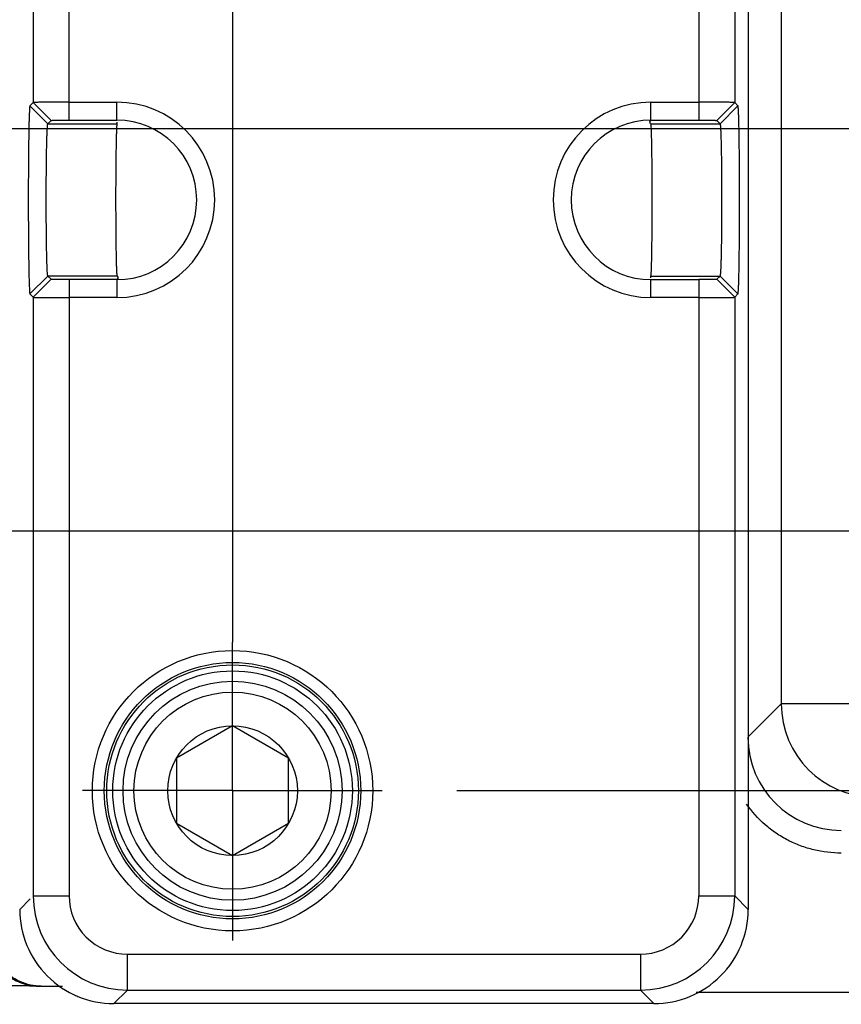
# Model space of a CAD drawing. Header units: inches. Extents: x 0 to 34, y 0 to 22.
# Tile 37 of 68: x 11.266 to 11.952, y 14.762 to 15.585. Entities that reach past the tile are written whole.
import ezdxf

# ---------------------------------------------------------------- set-up
doc = ezdxf.new("R2010")
doc.units = ezdxf.units.IN
doc.header["$LTSCALE"] = 1.87
doc.header["$MEASUREMENT"] = 0
doc.linetypes.add('CENTER', pattern=[0.6, 0.375, -0.075, 0.075, -0.075])
doc.layers.get('0').update_dxf_attribs({"linetype": 'CONTINUOUS'})
doc.layers.add('DEFAULT_1', color=7, linetype='CENTER')
doc.layers.add('DIMENSIONS', color=7, linetype='CONTINUOUS')
doc.styles.get("Standard").update_dxf_attribs({"font": 'txt', "width": 0.8})
doc.dimstyles.new('DIMSTYLE_1', dxfattribs={"dimtxt": 0.125, "dimasz": 0.18, "dimexe": 0.18, "dimexo": 0.0625, "dimgap": 0.09, "dimtad": 0, "dimtih": 1, "dimtoh": 1, "dimzin": 4, "dimdsep": 46, "dimtxsty": 'STANDARD', "dimblk": '_FILLED', "dimblk1": '_FILLED', "dimblk2": '_FILLED', "dimcen": 0.09, "dimadec": 0, "dimazin": 0, "dimtp": 0.01, "dimtm": 0.01, "dimtfac": 1, "dimtofl": 0, "dimtmove": 0, "dimatfit": 3, "dimldrblk": '_FILLED', "dimfxl": 1, "dimtolj": 1, "dimtzin": 4, "dimarcsym": 0})

# ---------------------------------------------------------------- blocks, each defined once
blk = doc.blocks.new('*D22')
at = {"layer": 'DIMENSIONS', "color": 2, "linetype": 'CONTINUOUS'}
blk.add_line((10.99275, 15.15763), (22.59482, 15.15763), dxfattribs=at)
at = {"layer": 'DIMENSIONS', "color": 2, "linetype": 'CONTINUOUS', "insert": (22.65732, 15.22013), "char_height": 0.125, "width": 0.925, "attachment_point": 1, "line_spacing_factor": 0.9}
blk.add_mtext('.38{\\Ftxt.shx;\\W1.000000;\\H0.125000; }[9.6]', dxfattribs=at)
blk = doc.blocks.new('_FILLED')
at = {"color": 0, "linetype": 'BYBLOCK'}
blk.add_solid([(0, 0), (-1, 0.1736), (-1, -0.1736)], dxfattribs=at)
blk = doc.blocks.new('*D23')
at = {"layer": 'DIMENSIONS', "color": 2, "linetype": 'CONTINUOUS'}
blk.add_line((10.99995, 15.49363), (22.59482, 15.49363), dxfattribs=at)
at = {"layer": 'DIMENSIONS', "color": 2, "linetype": 'CONTINUOUS', "insert": (22.65732, 15.55613), "char_height": 0.125, "width": 1.025, "attachment_point": 1, "line_spacing_factor": 0.9}
blk.add_mtext('.71{\\Ftxt.shx;\\W1.000000;\\H0.125000; }[18.1]', dxfattribs=at)
blk = doc.blocks.new('*D24')
at = {"layer": 'DIMENSIONS', "color": 2, "linetype": 'CONTINUOUS'}
blk.add_line((10.99635, 15.85763), (22.59482, 15.85763), dxfattribs=at)
at = {"layer": 'DIMENSIONS', "color": 2, "linetype": 'CONTINUOUS', "insert": (22.65732, 15.92013), "char_height": 0.125, "width": 1.125, "attachment_point": 1, "line_spacing_factor": 0.9}
blk.add_mtext('1.08{\\Ftxt.shx;\\W1.000000;\\H0.125000; }[27.3]', dxfattribs=at)
blk = doc.blocks.new('*D25')
at = {"layer": 'DIMENSIONS', "color": 2, "linetype": 'CONTINUOUS'}
blk.add_line((10.99995, 16.19363), (22.59482, 16.19363), dxfattribs=at)
at = {"layer": 'DIMENSIONS', "color": 2, "linetype": 'CONTINUOUS', "insert": (22.65732, 16.25613), "char_height": 0.125, "width": 1.125, "attachment_point": 1, "line_spacing_factor": 0.9}
blk.add_mtext('1.41{\\Ftxt.shx;\\W1.000000;\\H0.125000; }[35.9]', dxfattribs=at)
blk = doc.blocks.new('*D26')
at = {"layer": 'DIMENSIONS', "color": 2, "linetype": 'CONTINUOUS'}
blk.add_line((11.63088, 14.94063), (22.59482, 14.94063), dxfattribs=at)
at = {"layer": 'DIMENSIONS', "color": 2, "linetype": 'CONTINUOUS', "insert": (22.65732, 15.00313), "char_height": 0.125, "width": 0.725, "attachment_point": 1, "line_spacing_factor": 0.9}
blk.add_mtext('.16{\\Ftxt.shx;\\W1.000000;\\H0.125000; }[4]', dxfattribs=at)
blk = doc.blocks.new('*D28')
at = {"layer": 'DIMENSIONS', "color": 2, "linetype": 'CONTINUOUS'}
blk.add_line((11.63088, 17.84663), (22.59482, 17.84663), dxfattribs=at)
at = {"layer": 'DIMENSIONS', "color": 2, "linetype": 'CONTINUOUS', "insert": (22.65732, 17.90913), "char_height": 0.125, "width": 1.125, "attachment_point": 1, "line_spacing_factor": 0.9}
blk.add_mtext('3.07{\\Ftxt.shx;\\W1.000000;\\H0.125000; }[77.9]', dxfattribs=at)
blk = doc.blocks.new('*D41')
at = {"layer": 'DIMENSIONS', "color": 2, "linetype": 'CONTINUOUS'}
blk.add_line((11.44328, 14.75303), (11.44328, 14.07486), dxfattribs=at)
at = {"layer": 'DIMENSIONS', "color": 2, "linetype": 'CONTINUOUS', "insert": (11.38078, 14.01236), "char_height": 0.125, "width": 1.225, "attachment_point": 3, "rotation": 90, "line_spacing_factor": 0.9}
blk.add_mtext('5.43{\\Ftxt.shx;\\W1.000000;\\H0.125000; }[137.9]', dxfattribs=at)
blk = doc.blocks.new('*D42')
at = {"layer": 'DIMENSIONS', "color": 2, "linetype": 'CONTINUOUS'}
blk.add_line((16.24928, 15.23903), (16.24928, 14.07486), dxfattribs=at)
at = {"layer": 'DIMENSIONS', "color": 2, "linetype": 'CONTINUOUS', "insert": (16.18678, 14.01236), "char_height": 0.125, "width": 1.125, "attachment_point": 3, "rotation": 90, "line_spacing_factor": 0.9}
blk.add_mtext('10.24{\\Ftxt.shx;\\W1.000000;\\H0.125000; }[260]', dxfattribs=at)
blk = doc.blocks.new('*D43')
at = {"layer": 'DIMENSIONS', "color": 2, "linetype": 'CONTINUOUS'}
blk.add_line((19.07628, 15.45503), (19.07628, 14.07486), dxfattribs=at)
at = {"layer": 'DIMENSIONS', "color": 2, "linetype": 'CONTINUOUS', "insert": (19.01378, 14.01236), "char_height": 0.125, "width": 1.325, "attachment_point": 3, "rotation": 90, "line_spacing_factor": 0.9}
blk.add_mtext('13.06{\\Ftxt.shx;\\W1.000000;\\H0.125000; }[331.8]', dxfattribs=at)
blk = doc.blocks.new('*D44')
at = {"layer": 'DIMENSIONS', "color": 2, "linetype": 'CONTINUOUS'}
blk.add_line((20.17628, 15.45503), (20.17628, 14.07486), dxfattribs=at)
at = {"layer": 'DIMENSIONS', "color": 2, "linetype": 'CONTINUOUS', "insert": (20.11378, 14.01236), "char_height": 0.125, "width": 1.325, "attachment_point": 3, "rotation": 90, "line_spacing_factor": 0.9}
blk.add_mtext('14.16{\\Ftxt.shx;\\W1.000000;\\H0.125000; }[359.8]', dxfattribs=at)
blk = doc.blocks.new('*D45')
at = {"layer": 'DIMENSIONS', "color": 2, "linetype": 'CONTINUOUS'}
blk.add_line((21.90732, 14.80832), (21.90732, 14.07486), dxfattribs=at)
at = {"layer": 'DIMENSIONS', "color": 2, "linetype": 'CONTINUOUS', "insert": (21.84482, 14.01236), "char_height": 0.125, "width": 1.325, "attachment_point": 3, "rotation": 90, "line_spacing_factor": 0.9}
blk.add_mtext('15.90{\\Ftxt.shx;\\W1.000000;\\H0.125000; }[403.7]', dxfattribs=at)

msp = doc.modelspace()

# ---------------------------------------------------------------- linework, layer by layer
at = {"color": 7, "linetype": 'CONTINUOUS'}
for p, q in [((11.87411, 18.15169), (11.87411, 14.8415)), ((11.90174, 17.97996), (11.90174, 15.01322)), ((11.30687, 15.5007), (11.30687, 15.61749)), ((11.83283, 15.61749), (11.83283, 15.5007)), ((11.27688, 15.60274), (11.27688, 15.51544)), ((11.86283, 15.60274), (11.86283, 15.51544)), ((11.27412, 15.51269), (11.27688, 15.51544)), ((11.28912, 15.49768), (11.27412, 15.51269)), ((11.27688, 15.51544), (11.29188, 15.50044)), ((11.30687, 15.5157), (11.34685, 15.5157)), ((11.34685, 15.5007), (11.34685, 15.5157)), ((11.79285, 15.5007), (11.79285, 15.5157)), ((11.79285, 15.5157), (11.83283, 15.5157)), ((11.84783, 15.50044), (11.86283, 15.51544)), ((11.85058, 15.49768), (11.86559, 15.51269)), ((11.86283, 15.51544), (11.86559, 15.51269)), ((11.28912, 15.49768), (11.29188, 15.50044)), ((11.28912, 15.49768), (11.34685, 15.49768)), ((11.30687, 15.5007), (11.34685, 15.5007)), ((11.34685, 15.49914), (11.34685, 15.49768)), ((11.79194, 15.49917), (11.79285, 15.5007)), ((11.79259, 15.49768), (11.79194, 15.49917)), ((11.79259, 15.49768), (11.85059, 15.49768)), ((11.79285, 15.5007), (11.83283, 15.5007)), ((11.84783, 15.50044), (11.85059, 15.49768)), ((11.28912, 15.3705), (11.27412, 15.3555)), ((11.29188, 15.36774), (11.27688, 15.35274)), ((11.28912, 15.3705), (11.29188, 15.36774)), ((11.34712, 15.3705), (11.28912, 15.3705)), ((11.30687, 15.36749), (11.30687, 14.85278)), ((11.34685, 15.36749), (11.30687, 15.36749)), ((11.34777, 15.36902), (11.34685, 15.36749)), ((11.34685, 15.36749), (11.34685, 15.35248)), ((11.34712, 15.3705), (11.34777, 15.36902)), ((11.79285, 15.36904), (11.79285, 15.3705)), ((11.79285, 15.3705), (11.85058, 15.3705)), ((11.79285, 15.35248), (11.79285, 15.36749)), ((11.79285, 15.36749), (11.83283, 15.36749)), ((11.83283, 15.36749), (11.83283, 14.85278)), ((11.85058, 15.3705), (11.84783, 15.36774)), ((11.84783, 15.36774), (11.86283, 15.35274)), ((11.85058, 15.3705), (11.86559, 15.3555)), ((11.27688, 15.35274), (11.27412, 15.3555)), ((11.86559, 15.3555), (11.86283, 15.35274)), ((11.27688, 15.35274), (11.27688, 14.85278)), ((11.34685, 15.35248), (11.30687, 15.35248)), ((11.83283, 15.35248), (11.79285, 15.35248)), ((11.86283, 15.35274), (11.86283, 14.85278)), ((11.90174, 15.01322), (11.87411, 14.98559)), ((12.41705, 15.01322), (11.90174, 15.01322)), ((11.44339, 14.99472), (11.39651, 14.96766)), ((11.49026, 14.96766), (11.44339, 14.99472)), ((11.39651, 14.96766), (11.39651, 14.91353)), ((11.49026, 14.91353), (11.49026, 14.96766)), ((11.39651, 14.91353), (11.44339, 14.88647)), ((11.44339, 14.88647), (11.49026, 14.91353)), ((11.27438, 14.85028), (11.26559, 14.8415)), ((11.27688, 14.85278), (11.30687, 14.85278)), ((11.83283, 14.85278), (11.86283, 14.85278)), ((11.87411, 14.8415), (11.86283, 14.85278)), ((11.3556, 14.77405), (11.3556, 14.80405)), ((11.3556, 14.80405), (11.7841, 14.80405)), ((11.7841, 14.80405), (11.7841, 14.77405)), ((11.28347, 14.77726), (11.30147, 14.77726)), ((11.34432, 14.76277), (11.3556, 14.77405)), ((11.3556, 14.77405), (11.7841, 14.77405)), ((11.7841, 14.77405), (11.79538, 14.76277)), ((11.83079, 14.77229), (12.04452, 14.77218)), ((11.79538, 14.76277), (11.34432, 14.76277))]:
    msp.add_line(p, q, dxfattribs=at)
for radius in [0.1171, 0.1071, 0.10509, 0.10009, 0.0915, 0.08235, 0.05413]:
    msp.add_circle((11.44339, 14.94059), radius, dxfattribs=at)
for centre, radius, start, end in [((11.34685, 15.43409), 0.08161, 270, 89.99999), ((11.79285, 15.43409), 0.08161, 90, 269.99999), ((11.34685, 15.43409), 0.06661, 270, 90), ((11.79285, 15.43409), 0.06661, 90, 270), ((11.97975, 15.01324), 0.07801, 180.01804, 269.97906), ((11.9519, 14.9854), 0.07798, 180.07296, 270.00482), ((11.35561, 14.85279), 0.07874, 180.00579, 269.99421), ((11.3556, 14.85278), 0.04873, 179.99429, 270.00587), ((11.78409, 14.85279), 0.07874, 270.00579, 359.99421), ((11.78411, 14.85278), 0.04873, 269.99425, 0.00559), ((11.34431, 14.84149), 0.07872, 179.99491, 270.00526), ((11.34273, 14.8415), 0.07713, 180.00284, 181.5153), ((11.79539, 14.84149), 0.07872, 269.99453, 0.00508), ((11.34393, 14.84065), 0.0778, 244.48322, 247.52775), ((11.34433, 14.83991), 0.07714, 268.44812, 269.99711), ((11.79538, 14.84001), 0.07724, 270.00363, 271.98322)]:
    msp.add_arc(centre, radius, start, end, dxfattribs=at)
for points, knots in [([(11.27412, 15.51268), (11.27408, 15.51264), (11.27404, 15.51246), (11.27397, 15.51212), (11.27391, 15.51159), (11.27385, 15.51088), (11.27378, 15.50999), (11.27369, 15.50845), (11.27359, 15.50609), (11.27347, 15.50275), (11.27336, 15.49876), (11.27325, 15.49417), (11.27316, 15.48901), (11.27307, 15.48334), (11.27296, 15.47489), (11.27286, 15.46348), (11.27279, 15.44907), (11.27276, 15.43409), (11.27279, 15.41912), (11.27286, 15.4047), (11.27296, 15.39329), (11.27307, 15.38485), (11.27316, 15.37917), (11.27325, 15.37401), (11.27336, 15.36942), (11.27347, 15.36544), (11.27359, 15.3621), (11.27369, 15.35974), (11.27378, 15.3582), (11.27385, 15.3573), (11.27391, 15.3566), (11.27397, 15.35606), (11.27404, 15.35572), (11.27408, 15.35554), (11.27412, 15.3555)], [0, 0, 0, 0, 0.001096, 0.00333, 0.00672, 0.011259, 0.01694, 0.02375, 0.040712, 0.062026, 0.087461, 0.116758, 0.149655, 0.185873, 0.22505, 0.310741, 0.403564, 0.499999, 0.596433, 0.689256, 0.774948, 0.814124, 0.850342, 0.883239, 0.912535, 0.93797, 0.959284, 0.976247, 0.983058, 0.988739, 0.993279, 0.996669, 0.998904, 1, 1, 1, 1]), ([(11.30687, 15.5157), (11.30495, 15.5157), (11.30117, 15.5157), (11.29567, 15.51568), (11.29058, 15.51566), (11.28669, 15.51563), (11.28394, 15.51561), (11.28219, 15.51559), (11.28067, 15.51557), (11.2794, 15.51555), (11.27838, 15.51552), (11.2777, 15.5155), (11.2773, 15.51548), (11.27709, 15.51547), (11.27696, 15.51546), (11.27689, 15.51545), (11.27688, 15.51544)], [0, 0, 0, 0, 0.191961, 0.378185, 0.550246, 0.701023, 0.766827, 0.825423, 0.876198, 0.918669, 0.95255, 0.97757, 0.986675, 0.993466, 0.997913, 1, 1, 1, 1]), ([(11.86283, 15.51544), (11.86281, 15.51545), (11.86274, 15.51546), (11.86261, 15.51547), (11.86241, 15.51548), (11.862, 15.5155), (11.86132, 15.51552), (11.86031, 15.51555), (11.85904, 15.51557), (11.85752, 15.51559), (11.85577, 15.51561), (11.85301, 15.51563), (11.84913, 15.51566), (11.84404, 15.51568), (11.83853, 15.5157), (11.83475, 15.5157), (11.83283, 15.5157)], [0, 0, 0, 0, 0.002087, 0.006534, 0.013324, 0.022429, 0.047449, 0.081328, 0.123799, 0.174574, 0.233169, 0.298973, 0.44975, 0.621813, 0.808039, 1, 1, 1, 1]), ([(11.86559, 15.3555), (11.86563, 15.35554), (11.86567, 15.35572), (11.86573, 15.35606), (11.86579, 15.35659), (11.86586, 15.3573), (11.86592, 15.35819), (11.86601, 15.35974), (11.86612, 15.3621), (11.86624, 15.36544), (11.86635, 15.36942), (11.86645, 15.37401), (11.86655, 15.37917), (11.86664, 15.38485), (11.86674, 15.39329), (11.86684, 15.4047), (11.86692, 15.41912), (11.86694, 15.43409), (11.86692, 15.44907), (11.86684, 15.46348), (11.86674, 15.47489), (11.86664, 15.48334), (11.86655, 15.48901), (11.86645, 15.49417), (11.86635, 15.49876), (11.86624, 15.50275), (11.86612, 15.50609), (11.86601, 15.50845), (11.86592, 15.50999), (11.86586, 15.51088), (11.86579, 15.51159), (11.86573, 15.51212), (11.86567, 15.51246), (11.86563, 15.51264), (11.86559, 15.51268)], [0, 0, 0, 0, 0.001097, 0.003333, 0.006726, 0.01127, 0.016955, 0.02377, 0.040739, 0.062056, 0.08749, 0.116784, 0.149677, 0.185893, 0.225069, 0.310759, 0.403579, 0.500011, 0.596443, 0.689263, 0.774953, 0.814129, 0.850346, 0.883241, 0.912537, 0.937971, 0.959285, 0.976248, 0.983058, 0.988739, 0.99328, 0.99667, 0.998904, 1, 1, 1, 1]), ([(11.28912, 15.3705), (11.28908, 15.37053), (11.28904, 15.37068), (11.28898, 15.37095), (11.28891, 15.37139), (11.28885, 15.37196), (11.28879, 15.37268), (11.2887, 15.37393), (11.28859, 15.37584), (11.28847, 15.37854), (11.28836, 15.38176), (11.28826, 15.38548), (11.28816, 15.38965), (11.28807, 15.39424), (11.28796, 15.40108), (11.28786, 15.41031), (11.28779, 15.42197), (11.28776, 15.43409), (11.28779, 15.44621), (11.28786, 15.45787), (11.28796, 15.46711), (11.28807, 15.47394), (11.28816, 15.47853), (11.28825, 15.48271), (11.28836, 15.48642), (11.28847, 15.48964), (11.28859, 15.49234), (11.28869, 15.49426), (11.28878, 15.4955), (11.28885, 15.49622), (11.28891, 15.4968), (11.28897, 15.49723), (11.28904, 15.4975), (11.28908, 15.49765), (11.28912, 15.49768)], [0, 0, 0, 0, 0.001139, 0.003394, 0.006798, 0.011348, 0.017035, 0.02385, 0.040817, 0.06213, 0.087558, 0.116845, 0.149732, 0.18594, 0.225106, 0.310777, 0.403583, 0.5, 0.596418, 0.689223, 0.774894, 0.81406, 0.850268, 0.883155, 0.912442, 0.937871, 0.959183, 0.97615, 0.982965, 0.988653, 0.993202, 0.996606, 0.998862, 1, 1, 1, 1]), ([(11.29188, 15.50044), (11.2919, 15.50046), (11.29203, 15.50047), (11.29225, 15.5005), (11.29263, 15.50052), (11.29314, 15.50054), (11.29377, 15.50056), (11.29486, 15.5006), (11.29649, 15.50063), (11.29873, 15.50066), (11.30127, 15.50068), (11.30402, 15.5007), (11.30591, 15.5007), (11.30687, 15.5007)], [0, 0, 0, 0, 0.006699, 0.022671, 0.047733, 0.081632, 0.124101, 0.174854, 0.299182, 0.449887, 0.621908, 0.808092, 1, 1, 1, 1]), ([(11.34636, 15.38878), (11.34627, 15.39372), (11.34614, 15.40446), (11.34603, 15.42137), (11.34602, 15.43641), (11.34605, 15.44861), (11.3461, 15.45742), (11.34617, 15.46573), (11.34626, 15.47337), (11.34637, 15.48016), (11.34647, 15.48522), (11.34657, 15.48875), (11.34664, 15.49096), (11.34671, 15.49288), (11.34678, 15.49448), (11.34686, 15.49575), (11.34693, 15.49661), (11.34699, 15.49713), (11.34702, 15.49739), (11.34706, 15.49756), (11.34709, 15.49765), (11.34711, 15.49768)], [0, 0, 0, 0, 0.135987, 0.295804, 0.465853, 0.550197, 0.631677, 0.708515, 0.77911, 0.841927, 0.89558, 0.918648, 0.939048, 0.95666, 0.971374, 0.983119, 0.991834, 0.995038, 0.997465, 0.999113, 1, 1, 1, 1]), ([(11.79259, 15.49768), (11.79262, 15.49764), (11.79265, 15.49749), (11.79271, 15.49722), (11.79275, 15.4968), (11.79281, 15.49624), (11.79285, 15.49554), (11.79293, 15.49434), (11.79301, 15.49251), (11.7931, 15.48992), (11.79319, 15.48683), (11.79327, 15.48327), (11.79332, 15.48074), (11.79335, 15.47941)], [0, 0, 0, 0, 0.007957, 0.023422, 0.046496, 0.07715, 0.115325, 0.160957, 0.27431, 0.416421, 0.585815, 0.780879, 1, 1, 1, 1]), ([(11.83283, 15.5007), (11.83379, 15.5007), (11.83568, 15.5007), (11.83843, 15.50068), (11.84098, 15.50066), (11.84321, 15.50063), (11.84484, 15.5006), (11.84593, 15.50056), (11.84657, 15.50054), (11.84707, 15.50052), (11.84745, 15.5005), (11.84768, 15.50047), (11.8478, 15.50046), (11.84783, 15.50044)], [0, 0, 0, 0, 0.191907, 0.378088, 0.550104, 0.700809, 0.825139, 0.875894, 0.918364, 0.952264, 0.977328, 0.9933, 1, 1, 1, 1]), ([(11.85059, 15.49768), (11.85062, 15.49765), (11.85067, 15.4975), (11.85073, 15.49723), (11.85079, 15.4968), (11.85086, 15.49622), (11.85092, 15.4955), (11.85101, 15.49426), (11.85112, 15.49234), (11.85124, 15.48964), (11.85135, 15.48642), (11.85145, 15.48271), (11.85155, 15.47853), (11.85163, 15.47394), (11.85174, 15.46711), (11.85184, 15.45787), (11.85192, 15.44621), (11.85194, 15.43409), (11.85192, 15.42197), (11.85184, 15.41031), (11.85174, 15.40108), (11.85163, 15.39424), (11.85154, 15.38965), (11.85145, 15.38548), (11.85134, 15.38176), (11.85123, 15.37854), (11.85111, 15.37584), (11.85101, 15.37393), (11.85092, 15.37268), (11.85085, 15.37196), (11.85079, 15.37139), (11.85073, 15.37095), (11.85066, 15.37068), (11.85062, 15.37053), (11.85058, 15.3705)], [0, 0, 0, 0, 0.001138, 0.003394, 0.006798, 0.011347, 0.017035, 0.02385, 0.040817, 0.062129, 0.087558, 0.116844, 0.149732, 0.18594, 0.225106, 0.310776, 0.403582, 0.5, 0.596417, 0.689223, 0.774893, 0.81406, 0.850268, 0.883155, 0.912442, 0.93787, 0.959183, 0.97615, 0.982965, 0.988652, 0.993202, 0.996606, 0.998861, 1, 1, 1, 1]), ([(11.79335, 15.47941), (11.79343, 15.47447), (11.79357, 15.46373), (11.79367, 15.44681), (11.79369, 15.43177), (11.79365, 15.41958), (11.7936, 15.41076), (11.79354, 15.40245), (11.79345, 15.39482), (11.79334, 15.38803), (11.79323, 15.38296), (11.79314, 15.37944), (11.79307, 15.37722), (11.79299, 15.37531), (11.79292, 15.37371), (11.79284, 15.37243), (11.79278, 15.37158), (11.79272, 15.37106), (11.79268, 15.3708), (11.79264, 15.37062), (11.79261, 15.37053), (11.79259, 15.37051)], [0, 0, 0, 0, 0.135987, 0.295804, 0.465853, 0.550197, 0.631677, 0.708515, 0.77911, 0.841927, 0.89558, 0.918648, 0.939048, 0.95666, 0.971374, 0.983119, 0.991834, 0.995038, 0.997465, 0.999113, 1, 1, 1, 1]), ([(11.34711, 15.37051), (11.34708, 15.37054), (11.34705, 15.37069), (11.347, 15.37096), (11.34695, 15.37139), (11.3469, 15.37194), (11.34685, 15.37264), (11.34678, 15.37384), (11.34669, 15.37568), (11.3466, 15.37827), (11.34651, 15.38136), (11.34643, 15.38492), (11.34638, 15.38744), (11.34636, 15.38878)], [0, 0, 0, 0, 0.007957, 0.023422, 0.046496, 0.07715, 0.115325, 0.160957, 0.27431, 0.416421, 0.585815, 0.780879, 1, 1, 1, 1]), ([(11.30687, 15.36749), (11.30591, 15.36749), (11.30402, 15.36749), (11.30127, 15.3675), (11.29873, 15.36753), (11.29649, 15.36756), (11.29486, 15.36759), (11.29377, 15.36762), (11.29314, 15.36764), (11.29263, 15.36767), (11.29225, 15.36768), (11.29203, 15.36772), (11.2919, 15.36772), (11.29188, 15.36774)], [0, 0, 0, 0, 0.191907, 0.378088, 0.550104, 0.700809, 0.825139, 0.875894, 0.918364, 0.952264, 0.977328, 0.9933, 1, 1, 1, 1]), ([(11.84783, 15.36774), (11.8478, 15.36772), (11.84768, 15.36772), (11.84745, 15.36768), (11.84707, 15.36767), (11.84657, 15.36764), (11.84593, 15.36762), (11.84484, 15.36759), (11.84321, 15.36756), (11.84098, 15.36753), (11.83843, 15.3675), (11.83568, 15.36749), (11.83379, 15.36749), (11.83283, 15.36749)], [0, 0, 0, 0, 0.006699, 0.022671, 0.047733, 0.081632, 0.124101, 0.174854, 0.299182, 0.449887, 0.621908, 0.808092, 1, 1, 1, 1]), ([(11.27688, 15.35274), (11.27689, 15.35273), (11.27696, 15.35273), (11.27709, 15.35271), (11.2773, 15.3527), (11.2777, 15.35268), (11.27838, 15.35266), (11.2794, 15.35264), (11.28067, 15.35262), (11.28219, 15.3526), (11.28394, 15.35258), (11.28669, 15.35255), (11.29058, 15.35252), (11.29567, 15.3525), (11.30117, 15.35249), (11.30495, 15.35248), (11.30687, 15.35248)], [0, 0, 0, 0, 0.002087, 0.006534, 0.013324, 0.022429, 0.047449, 0.081328, 0.123799, 0.174574, 0.233169, 0.298973, 0.44975, 0.621813, 0.808039, 1, 1, 1, 1]), ([(11.83283, 15.35248), (11.83475, 15.35248), (11.83853, 15.35249), (11.84404, 15.3525), (11.84913, 15.35252), (11.85301, 15.35255), (11.85577, 15.35258), (11.85752, 15.3526), (11.85904, 15.35262), (11.86031, 15.35264), (11.86132, 15.35266), (11.862, 15.35268), (11.86241, 15.3527), (11.86261, 15.35271), (11.86274, 15.35273), (11.86281, 15.35273), (11.86283, 15.35274)], [0, 0, 0, 0, 0.191961, 0.378185, 0.550246, 0.701023, 0.766827, 0.825423, 0.876198, 0.918669, 0.95255, 0.97757, 0.986675, 0.993466, 0.997913, 1, 1, 1, 1]), ([(11.9519, 14.88841), (11.94421, 14.88851), (11.93262, 14.8899), (11.91783, 14.89434), (11.90721, 14.89901), (11.89724, 14.90495), (11.88501, 14.91439), (11.87723, 14.92314), (11.87279, 14.92943)], [0, 0, 0, 0, 0.249512, 0.374699, 0.499826, 0.624946, 0.750074, 1, 1, 1, 1]), ([(11.28347, 14.77726), (11.2805, 14.77726), (11.27443, 14.77797), (11.26256, 14.78195), (11.25183, 14.78945), (11.24356, 14.79937), (11.23884, 14.80776), (11.23632, 14.81526), (11.23531, 14.82126), (11.2351, 14.82422), (11.23509, 14.82565)], [0, 0, 0, 0, 0.118577, 0.242192, 0.498627, 0.628622, 0.756835, 0.881573, 0.942706, 1, 1, 1, 1]), ([(11.23885, 14.80691), (11.24068, 14.80258), (11.24566, 14.79443), (11.25621, 14.78484), (11.26896, 14.7787), (11.27827, 14.77726), (11.28285, 14.77727)], [0, 0, 0, 0, 0.251872, 0.503937, 0.754217, 1, 1, 1, 1]), ([(11.28285, 14.77727), (11.2788, 14.7774), (11.26804, 14.77756), (11.24857, 14.77773), (11.22337, 14.77784), (11.20487, 14.77787), (11.19508, 14.77787)], [0, 0, 0, 0, 0.138569, 0.367648, 0.665447, 1, 1, 1, 1])]:
    msp.add_open_spline(points, degree=3, knots=knots, dxfattribs=at)
at = {"layer": 'DEFAULT_1', "color": 7, "linetype": 'CENTER'}
for p, q in [((11.44328, 17.84663), (11.44328, 15.06467)), ((11.44328, 14.94063), (11.44328, 15.06467)), ((11.44328, 14.94063), (11.31818, 14.94063)), ((11.44328, 14.94063), (11.44328, 14.81553)), ((11.44328, 14.94063), (11.56838, 14.94063))]:
    msp.add_line(p, q, dxfattribs=at)

# ---------------------------------------------------------------- dimensions: what is measured, and where the dimension line sits
at = {"layer": 'DIMENSIONS', "color": 2, "linetype": 'CONTINUOUS'}
for feature_location, offset, dtype, origin, picture, middle in [((11.63088, 17.84663), (10.96394, 0), 0, (11.56838, 14.78155), '*D28', (23.21982, 17.84663)), ((10.99995, 16.19363), (11.59486, 0), 0, (10.93745, 14.78155), '*D25', (23.21982, 16.19363)), ((10.99635, 15.85763), (11.59847, 0), 0, (10.93385, 14.78155), '*D24', (23.21982, 15.85763)), ((10.99995, 15.49363), (11.59486, 0), 0, (10.93745, 14.78155), '*D23', (23.16982, 15.49363)), ((19.07628, 15.45503), (0, -1.38018), 1, (6.01228, 15.51753), '*D43', (19.2107, 13.08166)), ((20.17628, 15.45503), (0, -1.38018), 1, (6.01228, 15.51753), '*D44', (20.3107, 13.08166)), ((16.24928, 15.23903), (0, -1.16418), 1, (6.01228, 15.30153), '*D42', (16.3837, 13.18166)), ((10.99275, 15.15763), (11.60207, 0), 0, (10.93025, 14.78155), '*D22', (23.11982, 15.15763)), ((11.63088, 14.94063), (10.96394, 0), 0, (11.56838, 14.78155), '*D26', (23.01982, 14.94063)), ((21.90732, 14.80832), (0, -0.73346), 1, (6.01228, 14.87082), '*D45', (22.04174, 13.08166)), ((11.44328, 14.75303), (0, -0.67818), 1, (6.01228, 14.81553), '*D41', (11.5777, 13.17636))]:
    dim = msp.add_ordinate_dim(feature_location=feature_location, offset=offset, dtype=dtype, origin=origin, dimstyle='DIMSTYLE_1', dxfattribs=at)
    dim.commit()
    dim.dimension.update_dxf_attribs({"geometry": picture, "text_midpoint": middle})

doc.saveas('drawing.dxf')
